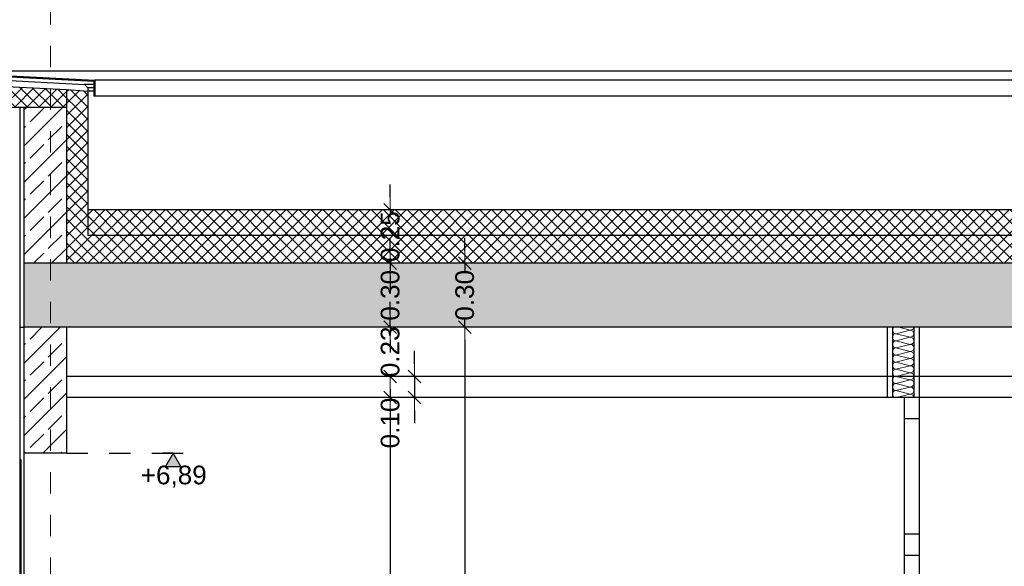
# Model space of a CAD drawing. Header units: metres. Extents: x -27.8 to 39.4, y -22.2 to 2.8.
# Tile 25 of 80: x -0.1 to 4.5, y -3.8 to -1.3. Entities that reach past the tile are written whole.
import ezdxf

# ---------------------------------------------------------------- set-up
doc = ezdxf.new("R2010")
doc.units = ezdxf.units.M
doc.header["$LTSCALE"] = 0.4
doc.header["$MEASUREMENT"] = 0
doc.linetypes.add('Raster', pattern=[0.2, 0.1, -0.05, 0, -0.05])
doc.linetypes.add('Strichlinie eng', pattern=[0.115, 0.075, -0.04])
doc.layers.get('0').update_dxf_attribs({"color": 8, "lineweight": 9})
doc.layers.get('Defpoints').update_dxf_attribs({"color": 8, "lineweight": 9})
for name, color, linetype in [('Neubau__ GHIW - Attika', 8, 'Continuous'), ('Neubau__ GHIW- Attika Fassade', 8, 'Continuous'), ('Neubau_A-Außenwände', 8, 'Continuous'), ('Neubau_A-Dach', 8, 'Continuous'), ('Neubau_A-Decken', 8, 'Continuous'), ('Neubau_A-STB Wände', 8, 'Continuous'), ('Neubau_A-TB Wände', 8, 'Continuous'), ('Neubau_A-Unterzug', 30, 'Continuous'), ('Neubau_B-abgehängte Decke', 8, 'Continuous'), ('Neubau_B-Aufbau auf Decke oder Dach', 8, 'Continuous'), ('Neubau_R-Konstruktionsraster gross', 33, 'Continuous'), ('Neubau_T-Bemaßung', 8, 'Continuous')]:
    doc.layers.add(name, color=color, linetype=linetype)
doc.styles.add('ERSTELLTER_STIL_2', font='arial.ttf')
doc.dimstyles.new('ERSTELLTER_STIL__1', dxfattribs={"dimtxt": 0.0875, "dimasz": 0.059375, "dimexe": 0.18, "dimexo": 0.0625, "dimgap": 0, "dimtad": 1, "dimzin": 0, "dimdsep": 46, "dimtxsty": 'ERSTELLTER_STIL_2', "dimblk": 'ARROWHEAD_6', "dimblk1": 'ARROWHEAD_6', "dimblk2": 'ARROWHEAD_6', "dimcen": 0.09, "dimclrd": 7, "dimclre": 7, "dimclrt": 7, "dimazin": 0, "dimtfac": 1, "dimtdec": 4, "dimtmove": 0, "dimatfit": 3, "dimfxl": 1, "dimtolj": 1, "dimtzin": 0, "dimarcsym": 0})
pattern_1 = [(45, (388.31789, -10.175), (-0.084852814, 0.084852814), []), (45, (388.27546, -10.13257), (-0.084852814, 0.084852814), [0.09, -0.03])]
pattern_2 = [(45, (388.31789, -10.175), (-0.0282842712, 0.0282842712), []), (135, (388.31789, -10.175), (0.0282842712, 0.0282842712), [])]
pattern_3 = [(135, (388.31789, -10.175), (0.0282842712, 0.0282842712), []), (225, (388.31789, -10.175), (-0.0282842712, 0.0282842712), [])]

# ---------------------------------------------------------------- blocks, each defined once
blk = doc.blocks.new('*X339', base_point=(4591.5834, -0.0469))
at = {"layer": 'Neubau_A-TB Wände', "color": 8, "linetype": 'Continuous', "lineweight": 9}
for p, q in [((4207.2158, 7.423), (4207.2155, 7.4198)), ((4207.2155, 7.4198), (4207.2158, 7.4165)), ((4207.2168, 7.4262), (4207.2158, 7.423)), ((4207.2158, 7.4165), (4207.2168, 7.4134)), ((4207.2168, 7.3928), (4207.2158, 7.3897)), ((4207.2183, 7.4291), (4207.2168, 7.4262)), ((4207.2168, 7.4134), (4207.2183, 7.4105)), ((4207.2183, 7.3957), (4207.2168, 7.3928)), ((4207.2204, 7.4316), (4207.2183, 7.4291)), ((4207.2183, 7.4105), (4207.2204, 7.408)), ((4207.2204, 7.3982), (4207.2183, 7.3957)), ((4207.2223, 7.4331), (4207.2204, 7.4316)), ((4207.2204, 7.408), (4207.2229, 7.4059)), ((4207.2229, 7.4003), (4207.2204, 7.3982)), ((4207.2229, 7.4059), (4207.2258, 7.4044)), ((4207.2258, 7.4019), (4207.2229, 7.4003)), ((4207.2258, 7.4044), (4207.2289, 7.4034)), ((4207.2289, 7.4028), (4207.2258, 7.4019)), ((4207.2289, 7.4034), (4207.2322, 7.4031)), ((4207.2322, 7.4031), (4207.2289, 7.4028)), ((4207.2988, 7.4198), (4207.2322, 7.4031)), ((4207.2988, 7.3865), (4207.2322, 7.4031)), ((4207.2988, 7.4198), (4207.2455, 7.4331)), ((4207.2988, 7.4198), (4207.3021, 7.4201)), ((4207.3021, 7.4195), (4207.2988, 7.4198)), ((4207.3021, 7.4201), (4207.3052, 7.4211)), ((4207.3052, 7.4185), (4207.3021, 7.4195)), ((4207.3052, 7.4211), (4207.3081, 7.4226)), ((4207.3081, 7.417), (4207.3052, 7.4185)), ((4207.3081, 7.4226), (4207.3106, 7.4247)), ((4207.3106, 7.4149), (4207.3081, 7.417)), ((4207.3106, 7.4247), (4207.3127, 7.4272)), ((4207.3127, 7.4124), (4207.3106, 7.4149)), ((4207.3106, 7.3913), (4207.3127, 7.3939)), ((4207.3127, 7.4272), (4207.3142, 7.4301)), ((4207.3142, 7.4095), (4207.3127, 7.4124)), ((4207.3127, 7.3939), (4207.3142, 7.3967)), ((4207.3142, 7.4301), (4207.3152, 7.4331)), ((4207.3152, 7.4064), (4207.3142, 7.4095)), ((4207.3142, 7.3967), (4207.3152, 7.3999)), ((4207.3155, 7.4031), (4207.3152, 7.4064)), ((4207.3152, 7.3999), (4207.3155, 7.4031)), ((4207.2158, 7.3897), (4207.2155, 7.3865)), ((4207.2155, 7.3865), (4207.2158, 7.3832)), ((4207.2158, 7.3564), (4207.2155, 7.3531)), ((4207.2155, 7.3531), (4207.2158, 7.3499)), ((4207.2158, 7.3832), (4207.2168, 7.3801)), ((4207.2168, 7.3595), (4207.2158, 7.3564)), ((4207.2158, 7.3499), (4207.2168, 7.3467)), ((4207.2168, 7.3801), (4207.2183, 7.3772)), ((4207.2183, 7.3624), (4207.2168, 7.3595)), ((4207.2168, 7.3467), (4207.2183, 7.3439)), ((4207.2183, 7.3772), (4207.2204, 7.3747)), ((4207.2204, 7.3649), (4207.2183, 7.3624)), ((4207.2204, 7.3747), (4207.2229, 7.3726)), ((4207.2229, 7.367), (4207.2204, 7.3649)), ((4207.2229, 7.3726), (4207.2258, 7.3711)), ((4207.2258, 7.3685), (4207.2229, 7.367)), ((4207.2258, 7.3711), (4207.2289, 7.3701)), ((4207.2289, 7.3695), (4207.2258, 7.3685)), ((4207.2289, 7.3701), (4207.2322, 7.3698)), ((4207.2322, 7.3698), (4207.2289, 7.3695)), ((4207.2988, 7.3865), (4207.2322, 7.3698)), ((4207.2988, 7.3531), (4207.2322, 7.3698)), ((4207.2988, 7.3531), (4207.2322, 7.3365)), ((4207.2988, 7.3865), (4207.3021, 7.3868)), ((4207.3021, 7.3861), (4207.2988, 7.3865)), ((4207.2988, 7.3531), (4207.3021, 7.3534)), ((4207.3021, 7.3528), (4207.2988, 7.3531)), ((4207.3021, 7.3868), (4207.3052, 7.3877)), ((4207.3052, 7.3852), (4207.3021, 7.3861)), ((4207.3021, 7.3534), (4207.3052, 7.3544)), ((4207.3052, 7.3519), (4207.3021, 7.3528)), ((4207.3052, 7.3877), (4207.3081, 7.3893)), ((4207.3081, 7.3836), (4207.3052, 7.3852)), ((4207.3052, 7.3544), (4207.3081, 7.3559)), ((4207.3081, 7.3503), (4207.3052, 7.3519)), ((4207.3081, 7.3893), (4207.3106, 7.3913)), ((4207.3106, 7.3816), (4207.3081, 7.3836)), ((4207.3081, 7.3559), (4207.3106, 7.358)), ((4207.3106, 7.3482), (4207.3081, 7.3503)), ((4207.3127, 7.3791), (4207.3106, 7.3816)), ((4207.3106, 7.358), (4207.3127, 7.3605)), ((4207.3127, 7.3457), (4207.3106, 7.3482)), ((4207.3142, 7.3762), (4207.3127, 7.3791)), ((4207.3127, 7.3605), (4207.3142, 7.3634)), ((4207.3152, 7.373), (4207.3142, 7.3762)), ((4207.3142, 7.3634), (4207.3152, 7.3665)), ((4207.3155, 7.3698), (4207.3152, 7.373)), ((4207.3152, 7.3665), (4207.3155, 7.3698)), ((4207.2158, 7.323), (4207.2155, 7.3198)), ((4207.2155, 7.3198), (4207.2158, 7.3165)), ((4207.2168, 7.3262), (4207.2158, 7.323)), ((4207.2158, 7.3165), (4207.2168, 7.3134)), ((4207.2183, 7.3291), (4207.2168, 7.3262)), ((4207.2168, 7.3134), (4207.2183, 7.3105)), ((4207.2183, 7.3439), (4207.2204, 7.3413)), ((4207.2204, 7.3316), (4207.2183, 7.3291)), ((4207.2183, 7.3105), (4207.2204, 7.308)), ((4207.2204, 7.3413), (4207.2229, 7.3393)), ((4207.2229, 7.3336), (4207.2204, 7.3316)), ((4207.2204, 7.308), (4207.2229, 7.3059)), ((4207.2229, 7.3003), (4207.2204, 7.2982)), ((4207.2229, 7.3393), (4207.2258, 7.3377)), ((4207.2258, 7.3352), (4207.2229, 7.3336)), ((4207.2229, 7.3059), (4207.2258, 7.3044)), ((4207.2258, 7.3019), (4207.2229, 7.3003)), ((4207.2258, 7.3377), (4207.2289, 7.3368)), ((4207.2289, 7.3361), (4207.2258, 7.3352)), ((4207.2258, 7.3044), (4207.2289, 7.3034)), ((4207.2289, 7.3028), (4207.2258, 7.3019)), ((4207.2289, 7.3368), (4207.2322, 7.3365)), ((4207.2322, 7.3365), (4207.2289, 7.3361)), ((4207.2289, 7.3034), (4207.2322, 7.3031)), ((4207.2322, 7.3031), (4207.2289, 7.3028)), ((4207.2988, 7.3198), (4207.2322, 7.3365)), ((4207.2988, 7.3198), (4207.2322, 7.3031)), ((4207.2988, 7.2865), (4207.2322, 7.3031)), ((4207.2988, 7.3198), (4207.3021, 7.3201)), ((4207.3021, 7.3195), (4207.2988, 7.3198)), ((4207.3021, 7.3201), (4207.3052, 7.3211)), ((4207.3052, 7.3185), (4207.3021, 7.3195)), ((4207.3052, 7.3211), (4207.3081, 7.3226)), ((4207.3081, 7.317), (4207.3052, 7.3185)), ((4207.3081, 7.3226), (4207.3106, 7.3247)), ((4207.3106, 7.3149), (4207.3081, 7.317)), ((4207.3106, 7.3247), (4207.3127, 7.3272)), ((4207.3127, 7.3124), (4207.3106, 7.3149)), ((4207.3142, 7.3428), (4207.3127, 7.3457)), ((4207.3127, 7.3272), (4207.3142, 7.3301)), ((4207.3142, 7.3095), (4207.3127, 7.3124)), ((4207.3152, 7.3397), (4207.3142, 7.3428)), ((4207.3142, 7.3301), (4207.3152, 7.3332)), ((4207.3152, 7.3064), (4207.3142, 7.3095)), ((4207.3142, 7.2967), (4207.3152, 7.2999)), ((4207.3155, 7.3365), (4207.3152, 7.3397)), ((4207.3152, 7.3332), (4207.3155, 7.3365)), ((4207.3155, 7.3031), (4207.3152, 7.3064)), ((4207.3152, 7.2999), (4207.3155, 7.3031)), ((4207.2158, 7.2897), (4207.2155, 7.2865)), ((4207.2155, 7.2865), (4207.2158, 7.2832)), ((4207.2158, 7.2564), (4207.2155, 7.2531)), ((4207.2168, 7.2928), (4207.2158, 7.2897)), ((4207.2158, 7.2832), (4207.2168, 7.2801)), ((4207.2168, 7.2595), (4207.2158, 7.2564)), ((4207.2183, 7.2957), (4207.2168, 7.2928)), ((4207.2168, 7.2801), (4207.2183, 7.2772)), ((4207.2183, 7.2624), (4207.2168, 7.2595)), ((4207.2204, 7.2982), (4207.2183, 7.2957)), ((4207.2183, 7.2772), (4207.2204, 7.2747)), ((4207.2204, 7.2649), (4207.2183, 7.2624)), ((4207.2204, 7.2747), (4207.2229, 7.2726)), ((4207.2229, 7.267), (4207.2204, 7.2649)), ((4207.2229, 7.2726), (4207.2258, 7.2711)), ((4207.2258, 7.2685), (4207.2229, 7.267)), ((4207.2258, 7.2711), (4207.2289, 7.2701)), ((4207.2289, 7.2695), (4207.2258, 7.2685)), ((4207.2289, 7.2701), (4207.2322, 7.2698)), ((4207.2322, 7.2698), (4207.2289, 7.2695)), ((4207.2988, 7.2865), (4207.2322, 7.2698)), ((4207.2988, 7.2531), (4207.2322, 7.2698)), ((4207.2988, 7.2865), (4207.3021, 7.2868)), ((4207.3021, 7.2861), (4207.2988, 7.2865)), ((4207.2988, 7.2531), (4207.3021, 7.2534)), ((4207.3021, 7.2868), (4207.3052, 7.2877)), ((4207.3052, 7.2852), (4207.3021, 7.2861)), ((4207.3021, 7.2534), (4207.3052, 7.2544)), ((4207.3052, 7.2877), (4207.3081, 7.2893)), ((4207.3081, 7.2836), (4207.3052, 7.2852)), ((4207.3052, 7.2544), (4207.3081, 7.2559)), ((4207.3081, 7.2893), (4207.3106, 7.2913)), ((4207.3106, 7.2816), (4207.3081, 7.2836)), ((4207.3081, 7.2559), (4207.3106, 7.258)), ((4207.3106, 7.2913), (4207.3127, 7.2939)), ((4207.3127, 7.2791), (4207.3106, 7.2816)), ((4207.3106, 7.258), (4207.3127, 7.2605)), ((4207.3127, 7.2939), (4207.3142, 7.2967)), ((4207.3142, 7.2762), (4207.3127, 7.2791)), ((4207.3127, 7.2605), (4207.3142, 7.2634)), ((4207.3152, 7.273), (4207.3142, 7.2762)), ((4207.3142, 7.2634), (4207.3152, 7.2665)), ((4207.3155, 7.2698), (4207.3152, 7.273)), ((4207.3152, 7.2665), (4207.3155, 7.2698)), ((4207.2155, 7.2531), (4207.2158, 7.2499)), ((4207.2158, 7.223), (4207.2155, 7.2198)), ((4207.2155, 7.2198), (4207.2158, 7.2165)), ((4207.2158, 7.2499), (4207.2168, 7.2467)), ((4207.2168, 7.2262), (4207.2158, 7.223)), ((4207.2158, 7.2165), (4207.2168, 7.2134)), ((4207.2168, 7.2467), (4207.2183, 7.2439)), ((4207.2183, 7.2291), (4207.2168, 7.2262)), ((4207.2168, 7.2134), (4207.2183, 7.2105)), ((4207.2183, 7.2439), (4207.2204, 7.2413)), ((4207.2204, 7.2316), (4207.2183, 7.2291)), ((4207.2183, 7.2105), (4207.2204, 7.208)), ((4207.2204, 7.2413), (4207.2229, 7.2393)), ((4207.2229, 7.2336), (4207.2204, 7.2316)), ((4207.2204, 7.208), (4207.2229, 7.2059)), ((4207.2229, 7.2393), (4207.2258, 7.2377)), ((4207.2258, 7.2352), (4207.2229, 7.2336)), ((4207.2258, 7.2377), (4207.2289, 7.2368)), ((4207.2289, 7.2361), (4207.2258, 7.2352)), ((4207.2289, 7.2368), (4207.2322, 7.2365)), ((4207.2322, 7.2365), (4207.2289, 7.2361)), ((4207.2988, 7.2531), (4207.2322, 7.2365)), ((4207.2988, 7.2198), (4207.2322, 7.2365)), ((4207.2988, 7.2198), (4207.2322, 7.2031)), ((4207.3021, 7.2528), (4207.2988, 7.2531)), ((4207.2988, 7.2198), (4207.3021, 7.2201)), ((4207.3021, 7.2195), (4207.2988, 7.2198)), ((4207.3052, 7.2519), (4207.3021, 7.2528)), ((4207.3021, 7.2201), (4207.3052, 7.2211)), ((4207.3052, 7.2185), (4207.3021, 7.2195)), ((4207.3081, 7.2503), (4207.3052, 7.2519)), ((4207.3052, 7.2211), (4207.3081, 7.2226)), ((4207.3081, 7.217), (4207.3052, 7.2185)), ((4207.3106, 7.2482), (4207.3081, 7.2503)), ((4207.3081, 7.2226), (4207.3106, 7.2247)), ((4207.3106, 7.2149), (4207.3081, 7.217)), ((4207.3127, 7.2457), (4207.3106, 7.2482)), ((4207.3106, 7.2247), (4207.3127, 7.2272)), ((4207.3127, 7.2124), (4207.3106, 7.2149)), ((4207.3142, 7.2428), (4207.3127, 7.2457)), ((4207.3127, 7.2272), (4207.3142, 7.2301)), ((4207.3142, 7.2095), (4207.3127, 7.2124)), ((4207.3152, 7.2397), (4207.3142, 7.2428)), ((4207.3142, 7.2301), (4207.3152, 7.2332)), ((4207.3152, 7.2064), (4207.3142, 7.2095)), ((4207.3155, 7.2365), (4207.3152, 7.2397)), ((4207.3152, 7.2332), (4207.3155, 7.2365)), ((4207.2158, 7.1897), (4207.2155, 7.1865)), ((4207.2155, 7.1865), (4207.2158, 7.1832)), ((4207.2168, 7.1928), (4207.2158, 7.1897)), ((4207.2158, 7.1832), (4207.2168, 7.1801)), ((4207.2183, 7.1957), (4207.2168, 7.1928)), ((4207.2168, 7.1801), (4207.2183, 7.1772)), ((4207.2183, 7.1624), (4207.2168, 7.1595)), ((4207.2204, 7.1982), (4207.2183, 7.1957)), ((4207.2183, 7.1772), (4207.2204, 7.1747)), ((4207.2204, 7.1649), (4207.2183, 7.1624)), ((4207.2229, 7.2003), (4207.2204, 7.1982)), ((4207.2204, 7.1747), (4207.2229, 7.1726)), ((4207.2229, 7.167), (4207.2204, 7.1649)), ((4207.2229, 7.2059), (4207.2258, 7.2044)), ((4207.2258, 7.2019), (4207.2229, 7.2003)), ((4207.2229, 7.1726), (4207.2258, 7.1711)), ((4207.2258, 7.1685), (4207.2229, 7.167)), ((4207.2258, 7.2044), (4207.2289, 7.2034)), ((4207.2289, 7.2028), (4207.2258, 7.2019)), ((4207.2258, 7.1711), (4207.2289, 7.1701)), ((4207.2289, 7.1695), (4207.2258, 7.1685)), ((4207.2289, 7.2034), (4207.2322, 7.2031)), ((4207.2322, 7.2031), (4207.2289, 7.2028)), ((4207.2289, 7.1701), (4207.2322, 7.1698)), ((4207.2322, 7.1698), (4207.2289, 7.1695)), ((4207.2988, 7.1865), (4207.2322, 7.2031)), ((4207.2988, 7.1865), (4207.2322, 7.1698)), ((4207.2988, 7.1531), (4207.2322, 7.1698)), ((4207.2988, 7.1865), (4207.3021, 7.1868)), ((4207.3021, 7.1861), (4207.2988, 7.1865)), ((4207.3021, 7.1868), (4207.3052, 7.1877)), ((4207.3052, 7.1852), (4207.3021, 7.1861)), ((4207.3052, 7.1877), (4207.3081, 7.1893)), ((4207.3081, 7.1836), (4207.3052, 7.1852)), ((4207.3081, 7.1893), (4207.3106, 7.1913)), ((4207.3106, 7.1816), (4207.3081, 7.1836)), ((4207.3106, 7.1913), (4207.3127, 7.1939)), ((4207.3127, 7.1791), (4207.3106, 7.1816)), ((4207.3127, 7.1939), (4207.3142, 7.1967)), ((4207.3142, 7.1762), (4207.3127, 7.1791)), ((4207.3127, 7.1605), (4207.3142, 7.1634)), ((4207.3142, 7.1967), (4207.3152, 7.1999)), ((4207.3152, 7.173), (4207.3142, 7.1762)), ((4207.3142, 7.1634), (4207.3152, 7.1665)), ((4207.3155, 7.2031), (4207.3152, 7.2064)), ((4207.3152, 7.1999), (4207.3155, 7.2031)), ((4207.3155, 7.1698), (4207.3152, 7.173)), ((4207.3152, 7.1665), (4207.3155, 7.1698)), ((4207.2158, 7.1564), (4207.2155, 7.1531)), ((4207.2155, 7.1531), (4207.2158, 7.1499)), ((4207.2158, 7.123), (4207.2155, 7.1198)), ((4207.2155, 7.1198), (4207.2158, 7.1165)), ((4207.2168, 7.1595), (4207.2158, 7.1564)), ((4207.2158, 7.1499), (4207.2168, 7.1467)), ((4207.2168, 7.1262), (4207.2158, 7.123)), ((4207.2158, 7.1165), (4207.2168, 7.1134)), ((4207.2168, 7.1467), (4207.2183, 7.1439)), ((4207.2183, 7.1291), (4207.2168, 7.1262)), ((4207.2183, 7.1439), (4207.2204, 7.1413)), ((4207.2204, 7.1316), (4207.2183, 7.1291)), ((4207.2204, 7.1413), (4207.2229, 7.1393)), ((4207.2229, 7.1336), (4207.2204, 7.1316)), ((4207.2229, 7.1393), (4207.2258, 7.1377)), ((4207.2258, 7.1352), (4207.2229, 7.1336)), ((4207.2258, 7.1377), (4207.2289, 7.1368)), ((4207.2289, 7.1361), (4207.2258, 7.1352)), ((4207.2289, 7.1368), (4207.2322, 7.1365)), ((4207.2322, 7.1365), (4207.2289, 7.1361)), ((4207.2988, 7.1531), (4207.2322, 7.1365)), ((4207.2988, 7.1198), (4207.2322, 7.1365)), ((4207.2988, 7.1198), (4207.2322, 7.1031)), ((4207.2988, 7.1531), (4207.3021, 7.1534)), ((4207.3021, 7.1528), (4207.2988, 7.1531)), ((4207.2988, 7.1198), (4207.3021, 7.1201)), ((4207.3021, 7.1195), (4207.2988, 7.1198)), ((4207.3021, 7.1534), (4207.3052, 7.1544)), ((4207.3052, 7.1519), (4207.3021, 7.1528)), ((4207.3021, 7.1201), (4207.3052, 7.1211)), ((4207.3052, 7.1185), (4207.3021, 7.1195)), ((4207.3052, 7.1544), (4207.3081, 7.1559)), ((4207.3081, 7.1503), (4207.3052, 7.1519)), ((4207.3052, 7.1211), (4207.3081, 7.1226)), ((4207.3081, 7.117), (4207.3052, 7.1185)), ((4207.3081, 7.1559), (4207.3106, 7.158)), ((4207.3106, 7.1482), (4207.3081, 7.1503)), ((4207.3081, 7.1226), (4207.3106, 7.1247)), ((4207.3106, 7.1149), (4207.3081, 7.117)), ((4207.3106, 7.158), (4207.3127, 7.1605)), ((4207.3127, 7.1457), (4207.3106, 7.1482)), ((4207.3106, 7.1247), (4207.3127, 7.1272)), ((4207.3127, 7.1124), (4207.3106, 7.1149)), ((4207.3142, 7.1428), (4207.3127, 7.1457)), ((4207.3127, 7.1272), (4207.3142, 7.1301)), ((4207.3152, 7.1397), (4207.3142, 7.1428)), ((4207.3142, 7.1301), (4207.3152, 7.1332)), ((4207.3155, 7.1365), (4207.3152, 7.1397)), ((4207.3152, 7.1332), (4207.3155, 7.1365)), ((4207.2168, 7.1134), (4207.2183, 7.1105)), ((4207.2183, 7.1105), (4207.2204, 7.108)), ((4207.2204, 7.108), (4207.2229, 7.1059)), ((4207.2229, 7.1059), (4207.2258, 7.1044)), ((4207.2258, 7.1044), (4207.2289, 7.1034)), ((4207.2289, 7.1034), (4207.2322, 7.1031)), ((4207.3142, 7.1095), (4207.3127, 7.1124)), ((4207.3152, 7.1064), (4207.3142, 7.1095)), ((4207.3155, 7.1031), (4207.3152, 7.1064))]:
    blk.add_line(p, q, dxfattribs=at)
blk = doc.blocks.new('ARROWHEAD_6')
at = {"color": 0, "linetype": 'Continuous', "lineweight": 0}
for p, q in [((0, 0), (-1, 0)), ((-0.5, -0.5), (0.5, 0.5))]:
    blk.add_line(p, q, dxfattribs=at)
blk = doc.blocks.new('*D411')
at = {"layer": 'Defpoints', "color": 0, "linetype": 'Continuous', "transparency": 16777216}
for p in [(1.5934, -3.025), (8.0525, -3.025), (33.092, -6.025)]:
    blk.add_point(p, dxfattribs=at)
at = {"layer": 'Neubau_T-Bemaßung', "linetype": 'Continuous', "lineweight": -2, "transparency": 16777216}
for p, q in [((7.99, -3.025), (1.4134, -3.025)), ((1.5934, -3.0844), (1.5934, -4.415)), ((1.5934, -5.9656), (1.5934, -4.642)), ((33.0295, -6.025), (1.4134, -6.025))]:
    blk.add_line(p, q, dxfattribs=at)
at = {"layer": 'Neubau_T-Bemaßung', "linetype": 'Continuous', "lineweight": -2, "transparency": 16777216, "xscale": 0.059375, "yscale": 0.059375, "zscale": 0.059375}
for p, rotation in [((1.5934, -3.025), 90), ((1.5934, -6.025), 270)]:
    blk.add_blockref('ARROWHEAD_6', p, dxfattribs=dict(at, rotation=rotation))
at = {"layer": 'Neubau_T-Bemaßung', "linetype": 'Continuous', "transparency": 16777216, "insert": (1.5934, -4.5285), "char_height": 0.0875, "attachment_point": 5, "rotation": 90, "style": 'ERSTELLTER_STIL_2'}
blk.add_mtext('\\A1;3.00', dxfattribs=at)
blk = doc.blocks.new('*D412')
at = {"layer": 'Defpoints', "color": 0, "linetype": 'Continuous', "transparency": 16777216}
for p in [(1.7069, -2.925), (8.0525, -2.925), (8.0525, -3.025)]:
    blk.add_point(p, dxfattribs=at)
at = {"layer": 'Neubau_T-Bemaßung', "linetype": 'Continuous', "lineweight": -2, "transparency": 16777216}
for p, q in [((1.7069, -2.8656), (1.7069, -2.8062)), ((7.99, -2.925), (1.5269, -2.925)), ((1.7069, -2.925), (1.7069, -3.025)), ((7.99, -3.025), (1.5269, -3.025)), ((1.7069, -3.0844), (1.7069, -3.1438))]:
    blk.add_line(p, q, dxfattribs=at)
at = {"layer": 'Neubau_T-Bemaßung', "linetype": 'Continuous', "lineweight": -2, "transparency": 16777216, "xscale": 0.059375, "yscale": 0.059375, "zscale": 0.059375}
for p, rotation in [((1.7069, -2.925), 270), ((1.7069, -3.025), 90)]:
    blk.add_blockref('ARROWHEAD_6', p, dxfattribs=dict(at, rotation=rotation))
at = {"layer": 'Neubau_T-Bemaßung', "linetype": 'Continuous', "transparency": 16777216, "insert": (1.5934, -3.1438), "char_height": 0.0875, "attachment_point": 5, "rotation": 90, "style": 'ERSTELLTER_STIL_2'}
blk.add_mtext('\\A1;0.10', dxfattribs=at)
blk = doc.blocks.new('*D413')
at = {"layer": 'Defpoints', "color": 0, "linetype": 'Continuous', "transparency": 16777216}
for p in [(1.5934, -2.695), (23.5, -2.695), (8.0525, -2.925)]:
    blk.add_point(p, dxfattribs=at)
at = {"layer": 'Neubau_T-Bemaßung', "linetype": 'Continuous', "lineweight": -2, "transparency": 16777216}
for p, q in [((1.5934, -2.6356), (1.5934, -2.5763)), ((23.4375, -2.695), (1.4134, -2.695)), ((1.5934, -2.695), (1.5934, -2.6965)), ((7.99, -2.925), (1.4134, -2.925)), ((1.5934, -2.925), (1.5934, -2.9238)), ((1.5934, -2.9844), (1.5934, -3.0437))]:
    blk.add_line(p, q, dxfattribs=at)
at = {"layer": 'Neubau_T-Bemaßung', "linetype": 'Continuous', "lineweight": -2, "transparency": 16777216, "xscale": 0.059375, "yscale": 0.059375, "zscale": 0.059375}
for p, rotation in [((1.5934, -2.695), 270), ((1.5934, -2.925), 90)]:
    blk.add_blockref('ARROWHEAD_6', p, dxfattribs=dict(at, rotation=rotation))
at = {"layer": 'Neubau_T-Bemaßung', "linetype": 'Continuous', "transparency": 16777216, "insert": (1.5934, -2.8101), "char_height": 0.0875, "attachment_point": 5, "rotation": 90, "style": 'ERSTELLTER_STIL_2'}
blk.add_mtext('\\A1;0.23', dxfattribs=at)
blk = doc.blocks.new('*D414')
at = {"layer": 'Defpoints', "color": 0, "linetype": 'Continuous', "transparency": 16777216}
for p in [(1.5934, -2.395), (1.7253, -2.395), (23.5, -2.695)]:
    blk.add_point(p, dxfattribs=at)
at = {"layer": 'Neubau_T-Bemaßung', "linetype": 'Continuous', "lineweight": -2, "transparency": 16777216}
for p, q in [((1.5934, -2.3356), (1.5934, -2.2763)), ((1.6628, -2.395), (1.4134, -2.395)), ((1.5934, -2.395), (1.5934, -2.4317)), ((1.5934, -2.695), (1.5934, -2.6586)), ((23.4375, -2.695), (1.4134, -2.695)), ((1.5934, -2.7544), (1.5934, -2.8138))]:
    blk.add_line(p, q, dxfattribs=at)
at = {"layer": 'Neubau_T-Bemaßung', "linetype": 'Continuous', "lineweight": -2, "transparency": 16777216, "xscale": 0.059375, "yscale": 0.059375, "zscale": 0.059375}
for p, rotation in [((1.5934, -2.395), 270), ((1.5934, -2.695), 90)]:
    blk.add_blockref('ARROWHEAD_6', p, dxfattribs=dict(at, rotation=rotation))
at = {"layer": 'Neubau_T-Bemaßung', "linetype": 'Continuous', "transparency": 16777216, "insert": (1.5934, -2.5451), "char_height": 0.0875, "attachment_point": 5, "rotation": 90, "style": 'ERSTELLTER_STIL_2'}
blk.add_mtext('\\A1;0.30', dxfattribs=at)
blk = doc.blocks.new('*D415')
at = {"layer": 'Defpoints', "color": 0, "linetype": 'Continuous', "transparency": 16777216}
for p in [(1.5934, -2.145), (33.092, -2.145), (1.7253, -2.395)]:
    blk.add_point(p, dxfattribs=at)
at = {"layer": 'Neubau_T-Bemaßung', "linetype": 'Continuous', "lineweight": -2, "transparency": 16777216}
for p, q in [((1.5934, -2.0856), (1.5934, -2.0263)), ((33.0295, -2.145), (1.4134, -2.145)), ((1.5934, -2.145), (1.5934, -2.1562)), ((1.6628, -2.395), (1.4134, -2.395)), ((1.5934, -2.395), (1.5934, -2.3841)), ((1.5934, -2.4544), (1.5934, -2.5137))]:
    blk.add_line(p, q, dxfattribs=at)
at = {"layer": 'Neubau_T-Bemaßung', "linetype": 'Continuous', "lineweight": -2, "transparency": 16777216, "xscale": 0.059375, "yscale": 0.059375, "zscale": 0.059375}
for p, rotation in [((1.5934, -2.145), 270), ((1.5934, -2.395), 90)]:
    blk.add_blockref('ARROWHEAD_6', p, dxfattribs=dict(at, rotation=rotation))
at = {"layer": 'Neubau_T-Bemaßung', "linetype": 'Continuous', "transparency": 16777216, "insert": (1.5934, -2.2701), "char_height": 0.0875, "attachment_point": 5, "rotation": 90, "style": 'ERSTELLTER_STIL_2'}
blk.add_mtext('\\A1;0.25', dxfattribs=at)
blk = doc.blocks.new('*D420')
at = {"layer": 'Defpoints', "color": 0, "linetype": 'Continuous', "transparency": 16777216}
for p in [(1.9434, -2.695), (23.5, -2.695), (23.73, -6.195)]:
    blk.add_point(p, dxfattribs=at)
at = {"layer": 'Neubau_T-Bemaßung', "linetype": 'Continuous', "lineweight": -2, "transparency": 16777216}
for p, q in [((23.4375, -2.695), (1.7634, -2.695)), ((1.9434, -2.7544), (1.9434, -4.335)), ((1.9434, -6.1356), (1.9434, -4.562)), ((23.6675, -6.195), (1.7634, -6.195))]:
    blk.add_line(p, q, dxfattribs=at)
at = {"layer": 'Neubau_T-Bemaßung', "linetype": 'Continuous', "lineweight": -2, "transparency": 16777216, "xscale": 0.059375, "yscale": 0.059375, "zscale": 0.059375}
for p, rotation in [((1.9434, -2.695), 90), ((1.9434, -6.195), 270)]:
    blk.add_blockref('ARROWHEAD_6', p, dxfattribs=dict(at, rotation=rotation))
at = {"layer": 'Neubau_T-Bemaßung', "linetype": 'Continuous', "transparency": 16777216, "insert": (1.9434, -4.4485), "char_height": 0.0875, "attachment_point": 5, "rotation": 90, "style": 'ERSTELLTER_STIL_2'}
blk.add_mtext('\\A1;3.50', dxfattribs=at)
blk = doc.blocks.new('*D421')
at = {"layer": 'Defpoints', "color": 0, "linetype": 'Continuous', "transparency": 16777216}
for p in [(1.9434, -2.395), (14.9773, -2.395), (23.5, -2.695)]:
    blk.add_point(p, dxfattribs=at)
at = {"layer": 'Neubau_T-Bemaßung', "linetype": 'Continuous', "lineweight": -2, "transparency": 16777216}
for p, q in [((1.9434, -2.3356), (1.9434, -2.2763)), ((14.9148, -2.395), (1.7634, -2.395)), ((1.9434, -2.395), (1.9434, -2.4317)), ((1.9434, -2.695), (1.9434, -2.6586)), ((23.4375, -2.695), (1.7634, -2.695)), ((1.9434, -2.7544), (1.9434, -2.8138))]:
    blk.add_line(p, q, dxfattribs=at)
at = {"layer": 'Neubau_T-Bemaßung', "linetype": 'Continuous', "lineweight": -2, "transparency": 16777216, "xscale": 0.059375, "yscale": 0.059375, "zscale": 0.059375}
for p, rotation in [((1.9434, -2.395), 270), ((1.9434, -2.695), 90)]:
    blk.add_blockref('ARROWHEAD_6', p, dxfattribs=dict(at, rotation=rotation))
at = {"layer": 'Neubau_T-Bemaßung', "linetype": 'Continuous', "transparency": 16777216, "insert": (1.9434, -2.5451), "char_height": 0.0875, "attachment_point": 5, "rotation": 90, "style": 'ERSTELLTER_STIL_2'}
blk.add_mtext('\\A1;0.30', dxfattribs=at)

msp = doc.modelspace()

# ---------------------------------------------------------------- hatches: boundary and pattern name
at = {"layer": 'Neubau__ GHIW - Attika', "linetype": 'Continuous'}
h = msp.add_hatch(dxfattribs=at)
h.set_pattern_fill('BETON__STAHLBETON_0001', color=256, style=0, pattern_type=2)
h.set_pattern_definition(pattern_1)
h.paths.add_polyline_path([(0.075, -1.665), (-0.125, -1.665), (-0.125, -2.395), (0.075, -2.395)])
at = {"layer": 'Neubau__ GHIW- Attika Fassade', "linetype": 'Continuous'}
msp.add_hatch(color=256, dxfattribs=at).paths.add_polyline_path([(-0.58, -1.4949), (-0.58, -1.6449), (-0.575, -1.6449), (-0.575, -1.5002), (0.2027, -1.5417), (0.2027, -1.612), (0.2077, -1.612), (0.2077, -1.537)])
h = msp.add_hatch(dxfattribs=at)
h.set_pattern_fill('DÄMMUNG__HART_1_0001', color=256, style=0, pattern_type=2)
h.set_pattern_definition(pattern_3)
h.paths.add_polyline_path([(-0.49, -1.5519), (-0.49, -1.665), (0.075, -1.665), (0.075, -1.5806)])
h = msp.add_hatch(dxfattribs=at)
h.set_pattern_fill('DÄMMUNG__HART_1_0001', color=256, style=0, pattern_type=2)
h.set_pattern_definition(pattern_3)
h.paths.add_polyline_path([(0.075, -1.5806), (0.075, -1.665), (0.175, -1.665), (0.175, -1.5876), (0.1583, -1.5865)])
at = {"layer": 'Neubau_A-Dach', "linetype": 'Continuous'}
h = msp.add_hatch(dxfattribs=at)
h.set_pattern_fill('DÄMMUNG__HART_1_0001', color=256, style=0, pattern_type=2)
h.set_pattern_definition(pattern_2)
h.paths.add_polyline_path([(0.175, -1.665), (0.075, -1.665), (0.075, -2.265), (0.175, -2.265)])
at = {"layer": 'Neubau_A-Decken', "linetype": 'Continuous'}
h = msp.add_hatch(dxfattribs=at)
h.set_pattern_fill('BETON__STAHLBETON_0001', color=256, style=0, pattern_type=2)
h.set_pattern_definition(pattern_1)
h.paths.add_polyline_path([(-0.125, -2.395), (-0.125, -2.695), (23.555, -2.695), (23.555, -2.395)])
at = {"layer": 'Neubau_A-Unterzug', "linetype": 'Continuous'}
h = msp.add_hatch(dxfattribs=at)
h.set_pattern_fill('BETON__STAHLBETON_0001', color=256, style=0, pattern_type=2)
h.set_pattern_definition(pattern_1)
h.paths.add_polyline_path([(0.075, -3.285), (0.075, -2.695), (-0.125, -2.695), (-0.125, -3.285)])
at = {"layer": 'Neubau_B-Aufbau auf Decke oder Dach', "linetype": 'Continuous'}
h = msp.add_hatch(dxfattribs=at)
h.set_pattern_fill('DÄMMUNG__HART_1_0001', color=256, style=0, pattern_type=2)
h.set_pattern_definition(pattern_2)
h.paths.add_polyline_path([(0.175, -2.265), (23.255, -2.265), (23.255, -2.145), (0.175, -2.145)])
h = msp.add_hatch(dxfattribs=at)
h.set_pattern_fill('DÄMMUNG__HART_1_0001', color=256, style=0, pattern_type=2)
h.set_pattern_definition(pattern_2)
h.paths.add_polyline_path([(23.355, -2.265), (0.075, -2.265), (0.075, -2.395), (23.355, -2.395)])
at = {"layer": 'Neubau_T-Bemaßung', "linetype": 'Continuous'}
msp.add_hatch(color=256, dxfattribs=at).paths.add_polyline_path([(0.575, -3.285), (0.5387, -3.3475), (0.6112, -3.3475)])

# ---------------------------------------------------------------- linework, layer by layer
at = {"layer": 'Neubau__ GHIW - Attika', "linetype": 'Continuous'}
msp.add_line((-0.125, -1.665), (-0.125, -2.395), dxfattribs=at)
at = {"layer": 'Neubau__ GHIW - Attika', "linetype": 'Continuous', "flags": 128}
msp.add_lwpolyline([(0.075, -1.665), (0.075, -2.265), (0.075, -2.395)], dxfattribs=at)
at = {"layer": 'Neubau__ GHIW- Attika Fassade', "linetype": 'Continuous'}
for p, q in [((-0.58, -1.4949), (0.2077, -1.537)), ((15.215, -1.4949), (-0.58, -1.4949)), ((-0.575, -1.5002), (0.2027, -1.5417)), ((-0.5617, -1.518), (0.1587, -1.5562)), ((0.1587, -1.5562), (0.1751, -1.5727)), ((0.2027, -1.5562), (0.1587, -1.5562)), ((0.2027, -1.5417), (0.2027, -1.612)), ((0.2077, -1.537), (0.2077, -1.612)), ((15.215, -1.537), (0.2077, -1.537)), ((0.075, -1.5806), (0.075, -1.665)), ((0.1583, -1.5865), (0.175, -1.5876)), ((0.1583, -1.5865), (0.1751, -1.5873)), ((0.175, -1.5876), (0.175, -1.665)), ((0.2027, -1.5876), (0.175, -1.5876)), ((0.1751, -1.5727), (0.1751, -1.5873)), ((0.2027, -1.5727), (0.1751, -1.5727)), ((0.2027, -1.5873), (0.1751, -1.5873)), ((0.2077, -1.612), (0.2027, -1.612)), ((15.215, -1.612), (0.2077, -1.612)), ((-0.125, -1.665), (-0.145, -1.665)), ((0.075, -1.665), (-0.125, -1.665))]:
    msp.add_line(p, q, dxfattribs=at)
at = {"layer": 'Neubau__ GHIW- Attika Fassade', "linetype": 'Continuous', "flags": 128}
for points in [[(-0.53, -1.5498), (-0.49, -1.5519), (0.075, -1.5806), (0.1583, -1.5865)], [(-0.145, -1.665), (-0.16, -1.665), (-0.36, -1.665), (-0.38, -1.665), (-0.44, -1.665), (-0.49, -1.665), (-0.49, -1.665)]]:
    msp.add_lwpolyline(points, dxfattribs=at)
at = {"layer": 'Neubau_A-Außenwände', "linetype": 'Continuous'}
for p, q in [((-0.145, -1.665), (-0.145, -7.375)), ((-0.145, -3.315), (-0.14, -3.315)), ((-0.14, -3.315), (-0.14, -5.57))]:
    msp.add_line(p, q, dxfattribs=at)
at = {"layer": 'Neubau_A-Dach', "linetype": 'Continuous'}
for p, q in [((0.175, -1.665), (0.175, -2.145)), ((0.175, -2.145), (0.175, -2.265))]:
    msp.add_line(p, q, dxfattribs=at)
at = {"layer": 'Neubau_A-Decken', "linetype": 'Continuous'}
for p, q in [((-0.125, -2.395), (-0.125, -2.695)), ((0.075, -2.695), (-0.125, -2.695)), ((3.925, -2.695), (0.075, -2.695)), ((9.4, -2.695), (4.075, -2.695))]:
    msp.add_line(p, q, dxfattribs=at)
at = {"layer": 'Neubau_A-Decken', "linetype": 'Continuous', "flags": 128}
for points in [[(23.555, -2.395), (23.355, -2.395), (0.075, -2.395), (-0.125, -2.395)], [(4.075, -2.695), (4.0625, -2.695), (4.05, -2.695), (3.95, -2.695), (3.9375, -2.695), (3.925, -2.695)]]:
    msp.add_lwpolyline(points, dxfattribs=at)
at = {"layer": 'Neubau_A-STB Wände', "linetype": 'Continuous'}
msp.add_line((-0.125, -3.285), (-0.125, -6.025), dxfattribs=at)
at = {"layer": 'Neubau_A-TB Wände', "linetype": 'Continuous'}
for p, q in [((-0.145, -2.695), (-0.125, -2.695)), ((3.925, -2.695), (3.925, -2.925)), ((3.95, -2.695), (3.95, -3.025)), ((4.05, -2.695), (4.05, -3.025)), ((4.075, -2.695), (4.075, -2.925)), ((3.925, -2.925), (3.925, -3.025)), ((4.075, -2.925), (4.075, -3.025)), ((4.0749, -3.125), (4.0051, -3.125)), ((4.0749, -3.665), (4.0051, -3.665))]:
    msp.add_line(p, q, dxfattribs=at)
at = {"layer": 'Neubau_A-TB Wände', "linetype": 'Continuous', "flags": 128}
for points in [[(4.075, -3.025), (4.0749, -3.025), (4.0625, -3.025), (4.05, -3.025), (4.0051, -3.025), (4.005, -3.025), (3.95, -3.025), (3.9375, -3.025), (3.925, -3.025)], [(4.005, -3.025), (4.005, -3.125), (4.005, -3.665), (4.005, -3.765), (4.005, -6.025)], [(4.0051, -3.025), (4.0051, -3.125), (4.0051, -3.665), (4.0051, -3.765), (4.0051, -6.025)], [(4.0749, -3.025), (4.0749, -3.125), (4.0749, -3.665), (4.0749, -3.765), (4.0749, -6.025)], [(4.075, -3.025), (4.075, -3.125), (4.075, -3.665), (4.075, -3.765), (4.075, -6.025)], [(4.075, -3.765), (4.0749, -3.765), (4.0051, -3.765), (4.005, -3.765)]]:
    msp.add_lwpolyline(points, dxfattribs=at)
at = {"layer": 'Neubau_A-Unterzug', "linetype": 'Continuous'}
for p, q in [((-0.125, -2.695), (-0.125, -3.285)), ((0.075, -2.695), (0.075, -2.925)), ((0.075, -2.925), (0.075, -3.025)), ((0.075, -3.025), (0.075, -3.285)), ((0.075, -3.285), (-0.125, -3.285))]:
    msp.add_line(p, q, dxfattribs=at)
at = {"layer": 'Neubau_B-abgehängte Decke', "linetype": 'Continuous'}
for p, q in [((3.925, -2.925), (0.075, -2.925)), ((9.4, -2.925), (4.075, -2.925)), ((3.925, -3.025), (0.075, -3.025)), ((9.4, -3.025), (4.075, -3.025))]:
    msp.add_line(p, q, dxfattribs=at)
at = {"layer": 'Neubau_B-Aufbau auf Decke oder Dach', "linetype": 'Continuous'}
for p, q in [((23.255, -2.145), (0.175, -2.145)), ((23.255, -2.265), (0.175, -2.265))]:
    msp.add_line(p, q, dxfattribs=at)
at = {"layer": 'Neubau_R-Konstruktionsraster gross', "linetype": 'Raster', "lineweight": 9}
msp.add_line((0, -1.175), (0, -15.175), dxfattribs=at)
at = {"layer": 'Neubau_T-Bemaßung', "linetype": 'Strichlinie eng'}
msp.add_line((0.075, -3.285), (0.575, -3.285), dxfattribs=at)
at = {"layer": 'Neubau_T-Bemaßung', "linetype": 'Continuous'}
for p, q in [((0.575, -3.285), (0.5281, -3.285)), ((0.575, -3.285), (0.5387, -3.3475)), ((0.575, -3.285), (0.6219, -3.285)), ((0.6112, -3.3475), (0.575, -3.285)), ((0.5387, -3.3475), (0.6112, -3.3475))]:
    msp.add_line(p, q, dxfattribs=at)

# ---------------------------------------------------------------- block references
at = {"layer": 'Neubau_A-TB Wände'}
msp.add_blockref('*X339', (388.3179, -10.175), dxfattribs=at)

# ---------------------------------------------------------------- texts
at = {"layer": 'Neubau_T-Bemaßung', "insert": (0.4232, -3.4475), "char_height": 0.0875, "attachment_point": 7, "style": 'ERSTELLTER_STIL_2'}
msp.add_mtext('\\A1;+6,89', dxfattribs=at)

# ---------------------------------------------------------------- dimensions: what is measured, and where the dimension line sits
at = {"layer": 'Neubau_T-Bemaßung', "linetype": 'Continuous'}
for base, p1, p2, picture, middle in [((1.5934, -2.145), (1.7253, -2.395), (33.092, -2.145), '*D415', (1.5934, -2.2701)), ((1.5934, -2.395), (23.5, -2.695), (1.7253, -2.395), '*D414', (1.5934, -2.5451)), ((1.9434, -2.395), (23.5, -2.695), (14.9773, -2.395), '*D421', (1.9434, -2.5451)), ((1.5934, -2.695), (8.0525, -2.925), (23.5, -2.695), '*D413', (1.5934, -2.8101)), ((1.9434, -2.695), (23.73, -6.195), (23.5, -2.695), '*D420', (1.9434, -4.4485)), ((1.7069, -2.925), (8.0525, -3.025), (8.0525, -2.925), '*D412', (1.5934, -3.1438)), ((1.5934, -3.025), (33.092, -6.025), (8.0525, -3.025), '*D411', (1.5934, -4.5285))]:
    dim = msp.add_linear_dim(base=base, p1=p1, p2=p2, angle=90, dimstyle='ERSTELLTER_STIL__1', override={"dimclrd": 256, "dimclre": 256, "dimclrt": 256}, dxfattribs=at)
    dim.commit()
    dim.dimension.update_dxf_attribs({"geometry": picture, "text_midpoint": middle, "dimtype": 160, "text_rotation": 90})

doc.saveas('drawing.dxf')
